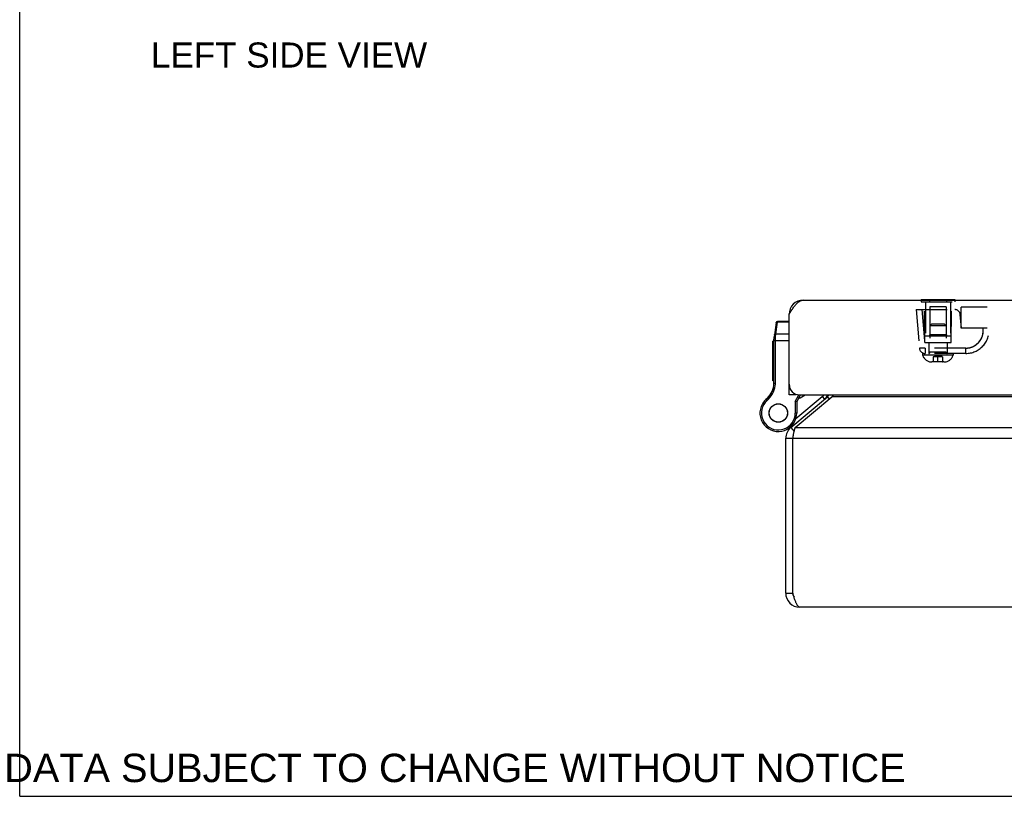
# Model space of a CAD drawing. Header units: inches. Extents: x 0 to 48.6, y 0 to 31.4.
# Tile 1 of 15: x 0 to 8.4, y 0 to 6.6. Entities that reach past the tile are written whole.
import ezdxf

# ---------------------------------------------------------------- set-up
doc = ezdxf.new("R2010")
doc.units = ezdxf.units.IN
doc.header["$LTSCALE"] = 2.671429
doc.header["$MEASUREMENT"] = 0
doc.linetypes.add('HIDDEN', pattern=[0.2, 0.1, -0.1])
doc.layers.get('0').update_dxf_attribs({"linetype": 'CONTINUOUS'})
for name, color, linetype in [('02___PRT_ALL_AXES', 7, 'CONTINUOUS'), ('06___PRT_ALL_SURFS', 7, 'CONTINUOUS'), ('DEFAULT_2', 8, 'HIDDEN'), ('DIMENSIONS', 7, 'CONTINUOUS')]:
    doc.layers.add(name, color=color, linetype=linetype)
doc.styles.get("Standard").update_dxf_attribs({"font": 'arial.ttf'})

msp = doc.modelspace()

# ---------------------------------------------------------------- linework, layer by layer
at = {"color": 7, "linetype": 'Continuous'}
for p, q in [((0, 0), (0, 31.4286)), ((6.5807, 4.1383), (6.589, 4.1372)), ((6.4681, 4.0494), (6.4509, 3.9262)), ((6.4661, 3.9529), (6.4802, 4.054)), ((6.4802, 4.054), (6.481, 4.0606)), ((6.5797, 4.054), (6.4802, 4.054)), ((6.5797, 4.0606), (6.481, 4.0606)), ((6.4497, 3.5324), (6.4497, 3.9089)), ((6.4497, 3.897), (6.5797, 3.897)), ((6.4588, 3.9119), (6.4592, 3.9119)), ((6.4592, 3.9119), (6.4596, 3.9119)), ((6.4596, 3.9119), (6.4601, 3.912)), ((6.4601, 3.912), (6.4605, 3.912)), ((6.4605, 3.912), (6.4609, 3.912)), ((6.4609, 3.912), (6.4613, 3.912)), ((6.4613, 3.912), (6.4618, 3.912)), ((6.4618, 3.912), (6.4622, 3.912)), ((6.4622, 3.912), (6.4627, 3.912)), ((6.4627, 3.9178), (6.4628, 3.919)), ((6.4627, 3.9165), (6.4627, 3.9178)), ((6.4627, 3.9152), (6.4627, 3.9165)), ((6.4627, 3.914), (6.4627, 3.9152)), ((6.4627, 3.9127), (6.4627, 3.914)), ((6.4627, 3.5324), (6.4627, 3.9127)), ((6.4628, 3.9203), (6.4629, 3.9215)), ((6.4628, 3.919), (6.4628, 3.9203)), ((6.4629, 3.9215), (6.463, 3.9227)), ((6.463, 3.924), (6.4631, 3.9252)), ((6.463, 3.9227), (6.463, 3.924)), ((6.4631, 3.9252), (6.4632, 3.9264)), ((6.4632, 3.9264), (6.4633, 3.9276)), ((6.4633, 3.9276), (6.4634, 3.9287)), ((6.4634, 3.9287), (6.4635, 3.9299)), ((6.4635, 3.9299), (6.4637, 3.931)), ((6.4637, 3.931), (6.4661, 3.9529)), ((6.5797, 3.9529), (6.4661, 3.9529)), ((6.4482, 3.5131), (6.461, 3.5111)), ((6.4497, 3.5324), (6.4627, 3.5324)), ((6.5797, 3.493), (6.5847, 3.493)), ((6.3812, 3.3925), (6.3897, 3.3826)), ((6.6397, 3.4326), (6.5797, 3.4326)), ((6.6318, 3.3753), (6.6619, 3.433)), ((6.6318, 3.3753), (6.6318, 3.2771)), ((6.6448, 3.3721), (6.6318, 3.3753)), ((6.6374, 3.2294), (6.8633, 3.4189)), ((6.6397, 3.4378), (6.6397, 3.4326)), ((6.6448, 3.3721), (6.6763, 3.4326)), ((6.6448, 3.3721), (6.6448, 3.2771)), ((6.8633, 3.4189), (6.8826, 3.396)), ((6.9064, 3.416), (6.9224, 3.397)), ((6.3513, 3.3565), (6.3513, 3.3565)), ((6.3513, 3.3565), (6.3625, 3.3499)), ((6.3513, 3.3565), (6.3625, 3.35)), ((6.3625, 3.3499), (6.3625, 3.35)), ((6.6448, 3.2771), (6.6318, 3.2771)), ((6.5447, 3.1304), (6.5451, 3.1306)), ((6.5931, 3.153), (6.6224, 3.1181)), ((6.6117, 3.1804), (6.6175, 3.1735)), ((6.5502, 3.0611), (6.6102, 3.0611)), ((6.5502, 1.7371), (6.6102, 1.7371)), ((0, 0), (48.5714, 0))]:
    msp.add_line(p, q, dxfattribs=at)
at = {"color": 3, "linetype": 'Continuous'}
for p, q in [((6.6997, 4.2426), (20.3997, 4.2426)), ((6.5797, 3.4326), (6.5797, 4.1226)), ((6.5931, 3.153), (6.9064, 3.416)), ((6.6316, 3.153), (6.945, 3.416)), ((6.6697, 3.4326), (20.4297, 3.4326)), ((20.1554, 3.416), (6.945, 3.416)), ((6.6316, 3.153), (20.4688, 3.153)), ((6.5502, 1.7371), (6.5502, 3.0611)), ((6.6102, 1.7371), (6.6102, 3.0611)), ((6.6102, 3.0611), (20.4902, 3.0611)), ((20.4302, 1.6171), (6.6702, 1.6171))]:
    msp.add_line(p, q, dxfattribs=at)
for points in [[(6.5797, 4.1226), (6.5843, 4.1298), (6.5889, 4.1371), (6.5935, 4.1442), (6.5981, 4.1513), (6.6027, 4.1583), (6.6073, 4.1652), (6.612, 4.1719), (6.6166, 4.1784), (6.6212, 4.1847), (6.6258, 4.1908), (6.6304, 4.1966), (6.635, 4.2021), (6.6396, 4.2074), (6.6442, 4.2124), (6.6489, 4.217), (6.6535, 4.2213), (6.6581, 4.2253), (6.6627, 4.2288), (6.6673, 4.232), (6.6719, 4.2348), (6.6766, 4.2372), (6.6812, 4.2391), (6.6858, 4.2406), (6.6904, 4.2417), (6.695, 4.2424), (6.6997, 4.2426)], [(6.9628, 3.4326), (6.9593, 3.429), (6.9557, 3.4254), (6.9521, 3.422), (6.9486, 3.4189), (6.945, 3.416)], [(6.6102, 3.0611), (6.6129, 3.0742), (6.6142, 3.0807), (6.6156, 3.0871), (6.6169, 3.0934), (6.6182, 3.0997), (6.6196, 3.1058), (6.6209, 3.1118), (6.6223, 3.1177), (6.6236, 3.1234), (6.6249, 3.1289), (6.6263, 3.1342), (6.6276, 3.1392), (6.629, 3.1441), (6.6303, 3.1487), (6.6316, 3.153)], [(6.6702, 1.6171), (6.6679, 1.6173), (6.6656, 1.6179), (6.6633, 1.619), (6.661, 1.6206), (6.6587, 1.6225), (6.6564, 1.6249), (6.654, 1.6276), (6.6517, 1.6308), (6.6494, 1.6344), (6.6471, 1.6383), (6.6448, 1.6426), (6.6425, 1.6472), (6.6402, 1.6522), (6.6379, 1.6575), (6.6356, 1.6631), (6.6333, 1.6689), (6.631, 1.675), (6.6287, 1.6813), (6.6264, 1.6878), (6.624, 1.6945), (6.6217, 1.7014), (6.6194, 1.7083), (6.6171, 1.7154), (6.6148, 1.7226), (6.6125, 1.7298), (6.6102, 1.7371)]]:
    msp.add_lwpolyline(points, dxfattribs=at)
at = {"color": 7, "linetype": 'Continuous'}
for points in [[(6.4674, 4.0442), (6.4674, 4.0444), (6.4674, 4.0446), (6.4675, 4.0447), (6.4675, 4.0449), (6.4675, 4.0451), (6.4676, 4.0453), (6.4676, 4.0455), (6.4677, 4.0457), (6.4677, 4.0459), (6.4678, 4.0461), (6.4679, 4.0463), (6.4679, 4.0464), (6.468, 4.0466), (6.4681, 4.0468), (6.4682, 4.047), (6.4682, 4.0472), (6.4683, 4.0473), (6.4684, 4.0475), (6.4685, 4.0477), (6.4686, 4.0479), (6.4687, 4.048), (6.4688, 4.0482), (6.4689, 4.0484), (6.469, 4.0485), (6.4691, 4.0487), (6.4692, 4.0489), (6.4694, 4.049), (6.4695, 4.0492), (6.4696, 4.0493), (6.4697, 4.0495), (6.4699, 4.0497), (6.47, 4.0498), (6.4701, 4.05), (6.4703, 4.0501), (6.4704, 4.0502), (6.4706, 4.0504), (6.4707, 4.0505), (6.4709, 4.0507), (6.471, 4.0508), (6.4712, 4.0509), (6.4713, 4.0511), (6.4715, 4.0512), (6.4716, 4.0513), (6.4718, 4.0514), (6.472, 4.0516), (6.4721, 4.0517), (6.4723, 4.0518), (6.4725, 4.0519), (6.4727, 4.052), (6.4728, 4.0521), (6.473, 4.0522), (6.4732, 4.0523), (6.4734, 4.0524), (6.4736, 4.0525), (6.4738, 4.0526), (6.474, 4.0527), (6.4741, 4.0528), (6.4743, 4.0529), (6.4745, 4.053), (6.4747, 4.0531), (6.4749, 4.0531), (6.4751, 4.0532), (6.4753, 4.0533), (6.4755, 4.0533), (6.4757, 4.0534), (6.4759, 4.0535), (6.4762, 4.0535), (6.4764, 4.0536), (6.4766, 4.0536), (6.4768, 4.0537), (6.477, 4.0537), (6.4772, 4.0538), (6.4774, 4.0538), (6.4776, 4.0538), (6.4778, 4.0539), (6.4781, 4.0539), (6.4783, 4.0539), (6.4785, 4.0539), (6.4787, 4.054), (6.4789, 4.054), (6.4791, 4.054), (6.4794, 4.054), (6.4796, 4.054), (6.4798, 4.054), (6.48, 4.054), (6.4802, 4.054)], [(6.4497, 3.9089), (6.4497, 3.9089), (6.4497, 3.909), (6.4497, 3.9091), (6.4497, 3.9091), (6.4497, 3.9092), (6.4497, 3.9092), (6.4497, 3.9093), (6.4498, 3.9093), (6.4498, 3.9094), (6.4498, 3.9094), (6.4499, 3.9095), (6.4499, 3.9095), (6.45, 3.9096), (6.45, 3.9096), (6.4501, 3.9097), (6.4501, 3.9097), (6.4502, 3.9098), (6.4502, 3.9098), (6.4503, 3.9099), (6.4504, 3.9099), (6.4504, 3.91), (6.4505, 3.91), (6.4506, 3.9101), (6.4507, 3.9101), (6.4508, 3.9102), (6.4509, 3.9102), (6.451, 3.9103), (6.451, 3.9103), (6.4511, 3.9104), (6.4512, 3.9104), (6.4514, 3.9104), (6.4515, 3.9105), (6.4516, 3.9105), (6.4517, 3.9106), (6.4518, 3.9106), (6.4519, 3.9107), (6.4521, 3.9107), (6.4522, 3.9108), (6.4523, 3.9108), (6.4524, 3.9108), (6.4526, 3.9109), (6.4527, 3.9109), (6.4529, 3.911), (6.453, 3.911), (6.4532, 3.911), (6.4533, 3.9111), (6.4535, 3.9111), (6.4536, 3.9111), (6.4538, 3.9112), (6.4539, 3.9112), (6.4541, 3.9113), (6.4543, 3.9113), (6.4544, 3.9113), (6.4546, 3.9114), (6.4548, 3.9114), (6.4549, 3.9114), (6.4551, 3.9114), (6.4553, 3.9115), (6.4555, 3.9115), (6.4557, 3.9115), (6.4558, 3.9116), (6.456, 3.9116), (6.4562, 3.9116), (6.4564, 3.9116), (6.4566, 3.9117), (6.4568, 3.9117), (6.457, 3.9117), (6.4572, 3.9117), (6.4574, 3.9118), (6.4576, 3.9118), (6.4578, 3.9118), (6.458, 3.9118), (6.4582, 3.9118), (6.4584, 3.9119), (6.4586, 3.9119), (6.4588, 3.9119)], [(6.4509, 3.9262), (6.4509, 3.9263), (6.4509, 3.9264), (6.4509, 3.9266), (6.4509, 3.9267), (6.451, 3.9268), (6.451, 3.9269), (6.4511, 3.927), (6.4511, 3.9271), (6.4511, 3.9272), (6.4512, 3.9274), (6.4512, 3.9275), (6.4513, 3.9276), (6.4514, 3.9277), (6.4514, 3.9278), (6.4515, 3.9279), (6.4516, 3.928), (6.4516, 3.9281), (6.4517, 3.9282), (6.4518, 3.9283), (6.4519, 3.9284), (6.452, 3.9285), (6.4521, 3.9286), (6.4522, 3.9287), (6.4522, 3.9288), (6.4523, 3.9289), (6.4525, 3.929), (6.4526, 3.9291), (6.4527, 3.9292), (6.4528, 3.9293), (6.4529, 3.9294), (6.453, 3.9295), (6.4531, 3.9296), (6.4533, 3.9296), (6.4534, 3.9297), (6.4535, 3.9298), (6.4536, 3.9299), (6.4538, 3.93), (6.4539, 3.93), (6.4541, 3.9301), (6.4542, 3.9302), (6.4543, 3.9303), (6.4545, 3.9303), (6.4546, 3.9304), (6.4548, 3.9305), (6.455, 3.9305), (6.4551, 3.9306), (6.4553, 3.9307), (6.4554, 3.9307), (6.4556, 3.9308), (6.4558, 3.9309), (6.4559, 3.9309), (6.4561, 3.931), (6.4563, 3.931), (6.4565, 3.9311), (6.4566, 3.9311), (6.4568, 3.9312), (6.457, 3.9312), (6.4572, 3.9313), (6.4574, 3.9313), (6.4576, 3.9313), (6.4578, 3.9314), (6.4579, 3.9314), (6.4581, 3.9314), (6.4583, 3.9315), (6.4585, 3.9315), (6.4587, 3.9315), (6.4589, 3.9316), (6.4591, 3.9316), (6.4593, 3.9316), (6.4595, 3.9316), (6.4597, 3.9316), (6.4599, 3.9317), (6.4601, 3.9317), (6.4603, 3.9317), (6.4605, 3.9317), (6.4608, 3.9317), (6.461, 3.9317), (6.4612, 3.9317), (6.4614, 3.9317), (6.4616, 3.9317), (6.4618, 3.9317), (6.462, 3.9317), (6.4622, 3.9317), (6.4624, 3.9317), (6.4627, 3.9317), (6.4629, 3.9317), (6.4631, 3.9317), (6.4633, 3.9317), (6.4635, 3.9316), (6.4637, 3.9316)], [(6.4532, 3.943), (6.4532, 3.9432), (6.4533, 3.9434), (6.4533, 3.9436), (6.4533, 3.9438), (6.4534, 3.944), (6.4534, 3.9442), (6.4535, 3.9444), (6.4535, 3.9446), (6.4536, 3.9448), (6.4537, 3.9449), (6.4537, 3.9451), (6.4538, 3.9453), (6.4539, 3.9455), (6.4539, 3.9457), (6.454, 3.9459), (6.4541, 3.946), (6.4542, 3.9462), (6.4543, 3.9464), (6.4544, 3.9466), (6.4545, 3.9467), (6.4546, 3.9469), (6.4547, 3.9471), (6.4548, 3.9472), (6.4549, 3.9474), (6.455, 3.9476), (6.4551, 3.9477), (6.4552, 3.9479), (6.4553, 3.9481), (6.4555, 3.9482), (6.4556, 3.9484), (6.4557, 3.9485), (6.4559, 3.9487), (6.456, 3.9488), (6.4561, 3.949), (6.4563, 3.9491), (6.4564, 3.9493), (6.4566, 3.9494), (6.4567, 3.9495), (6.4569, 3.9497), (6.457, 3.9498), (6.4572, 3.9499), (6.4573, 3.9501), (6.4575, 3.9502), (6.4577, 3.9503), (6.4578, 3.9504), (6.458, 3.9506), (6.4582, 3.9507), (6.4583, 3.9508), (6.4585, 3.9509), (6.4587, 3.951), (6.4589, 3.9511), (6.4591, 3.9512), (6.4592, 3.9513), (6.4594, 3.9514), (6.4596, 3.9515), (6.4598, 3.9516), (6.46, 3.9517), (6.4602, 3.9518), (6.4604, 3.9518), (6.4606, 3.9519), (6.4608, 3.952), (6.461, 3.9521), (6.4612, 3.9521), (6.4614, 3.9522), (6.4616, 3.9523), (6.4618, 3.9523), (6.462, 3.9524), (6.4622, 3.9524), (6.4624, 3.9525), (6.4626, 3.9525), (6.4628, 3.9526), (6.4631, 3.9526), (6.4633, 3.9527), (6.4635, 3.9527), (6.4637, 3.9527), (6.4639, 3.9528), (6.4641, 3.9528), (6.4643, 3.9528), (6.4646, 3.9528), (6.4648, 3.9528), (6.465, 3.9529), (6.4652, 3.9529), (6.4654, 3.9529), (6.4656, 3.9529), (6.4659, 3.9529), (6.4661, 3.9529)]]:
    msp.add_lwpolyline(points, dxfattribs=at)
at = {"color": 3, "linetype": 'Continuous'}
for centre, radius, start, end in [((6.6997, 4.1226), 0.12, 90, 180), ((6.6697, 3.5226), 0.09, 180, 270), ((6.8679, 3.4619), 0.06, 310, 330.7188), ((6.6702, 3.0611), 0.12, 130, 180), ((6.6702, 1.7371), 0.12, 180, 270)]:
    msp.add_arc(centre, radius, start, end, dxfattribs=at)
at = {"color": 7, "linetype": 'Continuous'}
for centre, radius, start, end in [((6.481, 4.0476), 0.013, 90, 172.02427), ((6.5747, 3.9089), 0.125, 172.03825, 180), ((6.2505, 3.5439), 0.2, 310.79327, 351.15991), ((6.2505, 3.5439), 0.213, 310.79327, 351.15991), ((6.3247, 3.5324), 0.125, 351.15991, 360), ((6.3247, 3.5324), 0.138, 351.15991, 360), ((6.4873, 3.2771), 0.1575, 127.31101, 149.72135), ((6.474, 3.2849), 0.1421, 130.79327, 149.73501), ((6.474, 3.2849), 0.1291, 130.79327, 149.73501), ((6.5877, 3.5993), 0.21, 290.29811, 307.44859), ((6.8022, 3.4917), 0.095, 310, 321.50707), ((6.8022, 3.4917), 0.125, 310, 331.76813), ((6.4873, 3.2771), 0.1575, 149.73501, 360), ((6.4873, 3.2771), 0.1445, 149.73501, 360), ((6.4504, 3.3727), 0.26, 291.378, 310), ((6.6702, 3.0611), 0.06, 156.89557, 180), ((6.6702, 1.7371), 0.06, 180, 215.78573)]:
    msp.add_arc(centre, radius, start, end, dxfattribs=at)
at = {"layer": '02___PRT_ALL_AXES', "color": 8, "linetype": 'HIDDEN'}
for p, q in [((7.7461, 4.2266), (7.7461, 3.9351)), ((7.9581, 4.2266), (7.9581, 3.9351)), ((7.9581, 3.9351), (7.7461, 3.9351))]:
    msp.add_line(p, q, dxfattribs=at)
at = {"layer": '02___PRT_ALL_AXES', "color": 7, "linetype": 'Continuous'}
for p, q in [((6.4397, 3.5514), (6.4397, 3.8918)), ((6.4497, 3.8918), (6.4397, 3.8918)), ((6.4497, 3.8916), (6.4397, 3.8916)), ((6.4497, 3.8832), (6.4397, 3.8832)), ((6.4497, 3.8326), (6.4397, 3.8326)), ((6.4497, 3.8242), (6.4397, 3.8242)), ((6.4497, 3.8158), (6.4397, 3.8158)), ((6.4497, 3.7637), (6.4397, 3.7637)), ((6.4497, 3.7553), (6.4397, 3.7553)), ((6.4497, 3.7469), (6.4397, 3.7469)), ((6.4497, 3.7), (6.4397, 3.7)), ((6.4497, 3.6916), (6.4397, 3.6916)), ((6.4497, 3.6832), (6.4397, 3.6832)), ((6.4497, 3.6285), (6.4397, 3.6285)), ((6.4497, 3.6201), (6.4397, 3.6201)), ((6.4497, 3.6117), (6.4397, 3.6117)), ((6.4497, 3.5598), (6.4397, 3.5598)), ((6.4497, 3.5514), (6.4397, 3.5514))]:
    msp.add_line(p, q, dxfattribs=at)
for radius in [0.079, 0.078]:
    msp.add_circle((6.4873, 3.2771), radius, dxfattribs=at)
at = {"layer": '06___PRT_ALL_SURFS', "color": 7, "linetype": 'Continuous'}
for p, q in [((7.7078, 4.2476), (7.7078, 4.2426)), ((7.7078, 4.2476), (7.9964, 4.2476)), ((7.7799, 4.2476), (7.7799, 4.2426)), ((7.9243, 4.2476), (7.9243, 4.2426)), ((7.9964, 4.2476), (7.9964, 4.2426))]:
    msp.add_line(p, q, dxfattribs=at)
at = {"layer": '06___PRT_ALL_SURFS', "color": 8, "linetype": 'HIDDEN'}
for p, q in [((7.7078, 4.2426), (7.7078, 4.2266)), ((7.7078, 4.2266), (7.9964, 4.2266)), ((7.7799, 4.2426), (7.7799, 4.2266)), ((7.9243, 4.2426), (7.9243, 4.2266)), ((7.9964, 4.2426), (7.9964, 4.2266))]:
    msp.add_line(p, q, dxfattribs=at)
at = {"layer": 'DEFAULT_2', "color": 8, "linetype": 'HIDDEN'}
for p, q in [((7.6646, 4.1616), (7.6934, 3.8322)), ((7.6646, 4.1616), (7.9974, 4.1616)), ((7.7144, 4.1616), (7.7432, 3.8322)), ((7.7396, 3.8806), (7.7371, 4.1616)), ((7.7831, 4.1851), (7.7831, 3.7966)), ((7.9211, 4.1851), (7.7831, 4.1851)), ((7.9211, 4.1851), (7.9211, 3.7966)), ((7.9646, 3.8806), (7.9671, 4.1616)), ((8.0496, 4.0016), (8.0496, 4.1826)), ((18.4246, 4.1826), (8.0496, 4.1826)), ((8.0536, 4.0016), (8.0433, 4.1196)), ((7.7969, 4.0366), (7.7831, 4.0228)), ((7.9211, 4.0228), (7.7831, 4.0228)), ((7.9073, 4.0366), (7.7969, 4.0366)), ((7.9073, 4.0366), (7.9211, 4.0228)), ((18.4246, 4.0016), (8.0496, 4.0016)), ((8.2395, 3.9889), (8.2394, 3.9892)), ((8.2395, 3.9883), (8.2395, 3.9889)), ((8.2395, 3.9889), (8.2395, 3.9889)), ((8.2395, 3.9888), (8.2395, 3.9888)), ((8.2395, 3.9877), (8.2395, 3.9883)), ((7.7396, 3.8806), (7.9646, 3.8806)), ((7.7831, 3.9451), (7.7731, 3.9351)), ((7.9311, 3.9351), (7.7731, 3.9351)), ((7.7741, 3.8806), (7.7741, 3.7866)), ((7.9211, 3.9451), (7.7831, 3.9451)), ((7.9211, 3.9451), (7.9311, 3.9351)), ((7.9301, 3.8806), (7.9301, 3.7866)), ((7.6934, 3.8322), (7.6939, 3.8317)), ((7.7432, 3.8322), (7.7432, 3.7866)), ((8.0896, 3.8322), (7.7432, 3.8322)), ((7.9211, 3.7966), (7.7831, 3.7966)), ((8.0896, 3.7866), (8.0896, 3.8322)), ((8.0896, 3.7866), (8.0896, 3.7997)), ((8.1609, 3.8503), (8.1617, 3.8507)), ((8.1656, 3.8529), (8.1664, 3.8534)), ((7.7211, 3.7866), (7.7211, 3.7716)), ((8.0896, 3.7866), (7.7211, 3.7866)), ((7.9831, 3.7716), (7.7211, 3.7716)), ((7.9035, 3.7136), (7.8007, 3.7136)), ((7.8126, 3.7576), (7.8126, 3.716)), ((7.8917, 3.7576), (7.8126, 3.7576)), ((7.8917, 3.716), (7.8126, 3.716)), ((7.8521, 3.7136), (7.8521, 3.7664)), ((7.8917, 3.7576), (7.8917, 3.716)), ((7.9831, 3.7866), (7.9831, 3.7716))]:
    msp.add_line(p, q, dxfattribs=at)
for points in [[(8.0896, 3.8322), (8.1223, 3.836), (8.1519, 3.8458), (8.179, 3.8619), (8.2022, 3.8831), (8.2203, 3.9088), (8.2329, 3.9378), (8.2388, 3.9686), (8.2383, 4.0016)], [(8.2344, 3.9431), (8.2348, 3.9447), (8.2352, 3.9462), (8.2356, 3.9478), (8.2359, 3.9493), (8.2363, 3.9509), (8.2366, 3.9524), (8.2369, 3.954), (8.2372, 3.9556), (8.2375, 3.9571), (8.2377, 3.9587), (8.238, 3.9603), (8.2382, 3.9619), (8.2384, 3.9634), (8.2386, 3.965), (8.2388, 3.9666), (8.239, 3.9683), (8.2391, 3.9698), (8.2391, 3.9706)], [(8.2394, 3.9892), (8.2394, 3.9892), (8.2394, 3.9897), (8.2393, 3.9912), (8.2392, 3.9937), (8.2388, 3.9971), (8.2383, 4.0016)], [(8.2391, 3.9706), (8.2392, 3.9718), (8.2393, 3.9725), (8.2393, 3.9732), (8.2394, 3.9739), (8.2394, 3.9747), (8.2394, 3.9754), (8.2395, 3.9762), (8.2395, 3.977), (8.2395, 3.9778), (8.2396, 3.9786), (8.2396, 3.9794), (8.2396, 3.9803), (8.2396, 3.9812), (8.2396, 3.982), (8.2396, 3.9829), (8.2396, 3.9838), (8.2396, 3.9848), (8.2396, 3.9857), (8.2395, 3.9877)], [(8.1781, 3.8611), (8.1789, 3.8617), (8.1801, 3.8626), (8.1814, 3.8636), (8.1827, 3.8646), (8.1839, 3.8656), (8.1852, 3.8666), (8.1864, 3.8676), (8.1876, 3.8687), (8.1888, 3.8697), (8.19, 3.8708), (8.1912, 3.8718), (8.1923, 3.8729), (8.1935, 3.874), (8.1946, 3.8751), (8.1958, 3.8763), (8.1969, 3.8774), (8.198, 3.8785), (8.1991, 3.8797), (8.2002, 3.8809), (8.2011, 3.8819), (8.2023, 3.8833), (8.204, 3.8853), (8.2059, 3.8875), (8.2077, 3.8898), (8.2095, 3.8921), (8.2112, 3.8945), (8.213, 3.8969), (8.2147, 3.8994), (8.2164, 3.902), (8.218, 3.9047), (8.2196, 3.9074), (8.2212, 3.9102), (8.2227, 3.9131), (8.2242, 3.916), (8.2256, 3.919), (8.227, 3.9221), (8.2284, 3.9253), (8.2296, 3.9285), (8.2309, 3.9318), (8.2321, 3.9354), (8.2331, 3.9385), (8.2336, 3.9403), (8.2344, 3.9431)], [(7.7081, 3.8305), (7.7038, 3.8305), (7.7002, 3.8307), (7.6973, 3.8309), (7.6952, 3.8313), (7.6939, 3.8317)], [(7.7432, 3.8322), (7.7368, 3.8317), (7.7304, 3.8313), (7.7243, 3.8309), (7.7184, 3.8307), (7.713, 3.8305), (7.7081, 3.8305)], [(8.0896, 3.8322), (8.0909, 3.8322), (8.0923, 3.8323), (8.0936, 3.8323), (8.0951, 3.8323), (8.0965, 3.8324), (8.0979, 3.8325), (8.0994, 3.8326), (8.101, 3.8327), (8.1025, 3.8328), (8.1041, 3.8329), (8.1057, 3.8331), (8.1073, 3.8333), (8.109, 3.8335), (8.1106, 3.8337), (8.1123, 3.834), (8.1141, 3.8342), (8.1158, 3.8345), (8.1176, 3.8349), (8.1194, 3.8352), (8.1212, 3.8356), (8.1235, 3.8361), (8.1259, 3.8367), (8.128, 3.8372), (8.1301, 3.8378), (8.1321, 3.8384), (8.134, 3.839), (8.1358, 3.8395), (8.1375, 3.8401), (8.1392, 3.8407), (8.1407, 3.8412), (8.1422, 3.8417), (8.1435, 3.8423), (8.1448, 3.8428), (8.146, 3.8432), (8.1471, 3.8437), (8.1482, 3.8441), (8.1491, 3.8445), (8.15, 3.8449), (8.1504, 3.8451), (8.1515, 3.8456), (8.155, 3.8473), (8.1586, 3.8491), (8.1599, 3.8497), (8.1604, 3.85), (8.1609, 3.8503)], [(8.1617, 3.8507), (8.1617, 3.8507), (8.1621, 3.8509), (8.1656, 3.8529)], [(8.1664, 3.8534), (8.1674, 3.854), (8.1681, 3.8544), (8.1687, 3.8548), (8.1693, 3.8552), (8.17, 3.8556), (8.1706, 3.856), (8.1713, 3.8564), (8.172, 3.8569), (8.1726, 3.8573), (8.1733, 3.8578), (8.174, 3.8582), (8.1747, 3.8587), (8.1754, 3.8592), (8.1761, 3.8597), (8.1768, 3.8602), (8.1781, 3.8611)], [(7.8126, 3.7576), (7.8147, 3.7585), (7.8169, 3.7594), (7.8191, 3.7603), (7.8213, 3.7611), (7.8235, 3.7618), (7.8257, 3.7625), (7.8279, 3.7631), (7.8301, 3.7637), (7.8323, 3.7642), (7.8345, 3.7647), (7.8367, 3.7651), (7.8389, 3.7654), (7.8411, 3.7657), (7.8433, 3.766), (7.8455, 3.7661), (7.8477, 3.7663), (7.8499, 3.7664), (7.8521, 3.7664)], [(7.8917, 3.7576), (7.8895, 3.7585), (7.8873, 3.7594), (7.8851, 3.7603), (7.8829, 3.7611), (7.8807, 3.7618), (7.8785, 3.7625), (7.8763, 3.7631), (7.8741, 3.7637), (7.8719, 3.7642), (7.8697, 3.7647), (7.8675, 3.7651), (7.8653, 3.7654), (7.8631, 3.7657), (7.8609, 3.766), (7.8587, 3.7661), (7.8565, 3.7663), (7.8543, 3.7664), (7.8521, 3.7664)]]:
    msp.add_lwpolyline(points, dxfattribs=at)
for centre, radius, start, end in [((7.9974, 4.1156), 0.046, 5, 90), ((8.0896, 3.9866), 0.2, 270, 4.30122), ((7.7432, 3.8366), 0.05, 185, 270), ((7.7731, 3.7966), 0.01, 270, 360), ((7.9311, 3.7966), 0.01, 180, 270), ((7.8007, 3.7972), 0.0836, 197.83232, 270), ((7.8102, 3.716), 0.00237, 270, 360), ((7.894, 3.716), 0.00237, 180, 270), ((7.9035, 3.7972), 0.0836, 270, 342.16768)]:
    msp.add_arc(centre, radius, start, end, dxfattribs=at)

# ---------------------------------------------------------------- texts
at = {"layer": 'DIMENSIONS', "color": 2, "linetype": 'Continuous', "attachment_point": 2, "line_spacing_factor": 0.9}
for s, insert, char_height, width in [('LEFT SIDE VIEW', (2.3033, 6.4456), 0.214286, 2.356346), ('DATA SUBJECT TO CHANGE WITHOUT NOTICE', (3.7218, 0.3642), 0.242857, 7.693787)]:
    msp.add_mtext(s, dxfattribs=dict(at, insert=insert, char_height=char_height, width=width))

doc.saveas('drawing.dxf')
